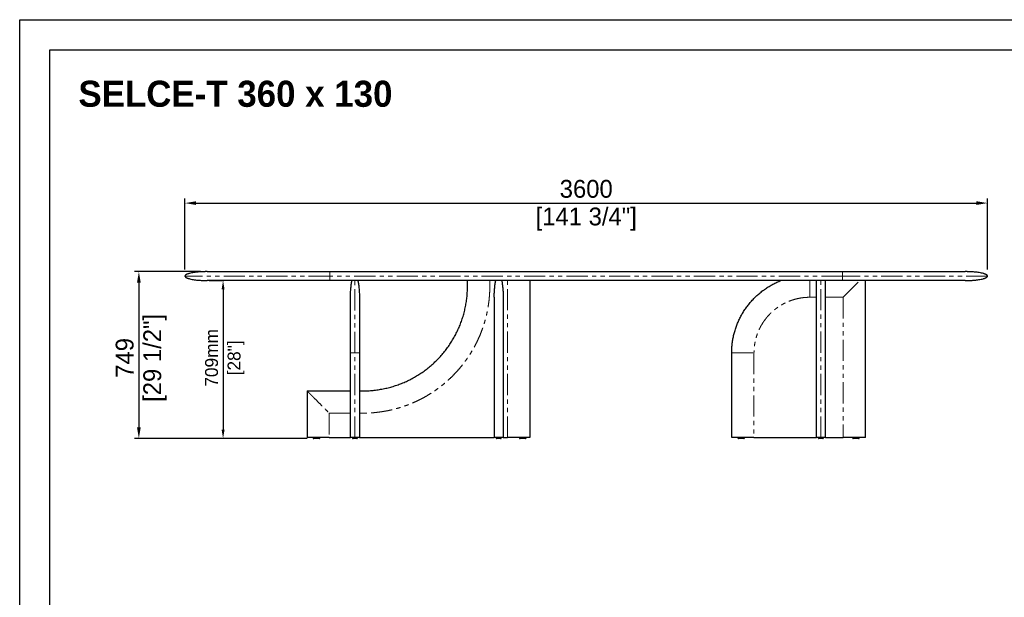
# Model space of a CAD drawing. Header units: millimetres. Extents: x -2064 to 15610, y -1415 to 32635.
# Tile 34 of 67: x -700 to 3716, y 23089 to 25682. Entities that reach past the tile are written whole.
import ezdxf

# ---------------------------------------------------------------- set-up
doc = ezdxf.new("R2010")
doc.units = ezdxf.units.MM
doc.header["$LTSCALE"] = 15
doc.header["$PDSIZE"] = -1
doc.linetypes.add('SLD-Phantom', pattern=[12.7, 6.35, -1.27, 1.27, -1.27, 1.27, -1.27])
doc.linetypes.add('SLD-Solid', pattern=[0])
doc.layers.get('Defpoints').update_dxf_attribs({"color": 124})
doc.layers.add('ANNOTAZIONI', color=252, linetype='Continuous')
doc.layers.add('QUOTE', color=8, linetype='Continuous')
doc.styles.add('SLDTEXTSTYLE1', font='ARIALNBI.TTF', dxfattribs={"width": 0.377255})
doc.styles.get("Standard").update_dxf_attribs({"font": 'GOTHIC.TTF'})
doc.dimstyles.new('PRODOTTI', dxfattribs={"dimtxt": 80, "dimasz": 50, "dimexe": 20, "dimexo": 30, "dimgap": 20, "dimtad": 1, "dimdec": 1, "dimzin": 12, "dimtxsty": 'Standard', "dimcen": 4, "dimclrd": 252, "dimclre": 252, "dimclrt": 252, "dimadec": 0, "dimazin": 3, "dimtfac": 1, "dimtdec": 1, "dimtmove": 0, "dimatfit": 3, "dimfxl": 1, "dimtfillclr": 134, "dimarcsym": 0})
doc.dimstyles.new('Prodotti USA', dxfattribs={"dimtxt": 58, "dimasz": 40, "dimexe": 2, "dimexo": 8, "dimgap": 20, "dimtad": 1, "dimzin": 12, "dimtxsty": 'Standard', "dimcen": 2.5, "dimclrd": 252, "dimclre": 252, "dimclrt": 252, "dimadec": 0, "dimazin": 3, "dimtfac": 1, "dimtmove": 0, "dimatfit": 3, "dimfxl": 1, "dimarcsym": 0})

# ---------------------------------------------------------------- blocks, each defined once
blk = doc.blocks.new('*D39')
at = {"layer": 'Defpoints', "color": 0, "transparency": 16777216}
for p in [(140.9, 24510.8), (212, 23801.8), (446.3, 23801.8)]:
    blk.add_point(p, dxfattribs=at)
at = {"layer": 'QUOTE', "color": 252, "lineweight": -2, "transparency": 16777216}
for p, q in [((148.9, 24510.8), (214, 24510.8)), ((212, 24470.8), (212, 23841.8)), ((438.3, 23801.8), (210, 23801.8))]:
    blk.add_line(p, q, dxfattribs=at)
at = {"layer": 'QUOTE', "color": 252, "transparency": 16777216}
for points in [[(205.3, 24470.8), (218.7, 24470.8), (212, 24510.8)], [(205.3, 23841.8), (218.7, 23841.8), (212, 23801.8)]]:
    blk.add_solid(points, dxfattribs=at)
at = {"layer": 'QUOTE', "color": 252, "lineweight": 5, "transparency": 16777216, "char_height": 58, "attachment_point": 2, "rotation": 90}
for s, insert in [('709mm', (131.1, 24163.8)), ('[28"]', (232, 24163.8))]:
    blk.add_mtext(s, dxfattribs=dict(at, insert=insert))
blk = doc.blocks.new('*D38')
at = {"layer": 'Defpoints', "color": 0, "transparency": 16777216}
for p in [(3640.9, 24858.4), (40.9, 24530.8), (3640.9, 24530.8)]:
    blk.add_point(p, dxfattribs=at)
at = {"layer": 'QUOTE', "color": 252, "lineweight": -2, "transparency": 16777216}
for p, q in [((40.9, 24560.8), (40.9, 24878.4)), ((3640.9, 24560.8), (3640.9, 24878.4)), ((90.9, 24858.4), (3590.9, 24858.4))]:
    blk.add_line(p, q, dxfattribs=at)
at = {"layer": 'QUOTE', "color": 252, "transparency": 16777216}
for points in [[(90.9, 24866.8), (90.9, 24850.1), (40.9, 24858.4)], [(3590.9, 24866.8), (3590.9, 24850.1), (3640.9, 24858.4)]]:
    blk.add_solid(points, dxfattribs=at)
at = {"layer": 'QUOTE', "color": 252, "transparency": 16777216, "char_height": 80, "attachment_point": 2}
for s, insert in [('3600', (1840.9, 24962.5)), ('[141 3/4"]', (1840.9, 24838.4))]:
    blk.add_mtext(s, dxfattribs=dict(at, insert=insert))
blk = doc.blocks.new('*D36')
at = {"layer": 'Defpoints', "color": 0, "transparency": 16777216}
for p in [(140.9, 24550.8), (-165.8, 23801.8), (618.9, 23801.8)]:
    blk.add_point(p, dxfattribs=at)
at = {"layer": 'QUOTE', "color": 252, "lineweight": -2, "transparency": 16777216}
for p, q in [((110.9, 24550.8), (-185.8, 24550.8)), ((-165.8, 24500.8), (-165.8, 23851.8)), ((588.9, 23801.8), (-185.8, 23801.8))]:
    blk.add_line(p, q, dxfattribs=at)
at = {"layer": 'QUOTE', "color": 252, "transparency": 16777216}
for points in [[(-174.2, 24500.8), (-157.5, 24500.8), (-165.8, 24550.8)], [(-174.2, 23851.8), (-157.5, 23851.8), (-165.8, 23801.8)]]:
    blk.add_solid(points, dxfattribs=at)
at = {"layer": 'QUOTE', "color": 252, "transparency": 16777216, "char_height": 80, "attachment_point": 2, "rotation": 90}
for s, insert in [('[29 1/2"]', (-145.8, 24163.8)), ('749', (-269.8, 24163.8))]:
    blk.add_mtext(s, dxfattribs=dict(at, insert=insert))

msp = doc.modelspace()

# ---------------------------------------------------------------- linework, layer by layer
at = {"color": 7, "linetype": 'SLD-Solid', "lineweight": 25}
for p, q in [((140.898, 24550.831), (3540.898, 24550.831)), ((3540.898, 24510.831), (140.898, 24510.831)), ((1308.398, 24485.831), (1308.398, 24510.831)), ((1588.398, 24510.831), (1588.398, 23805.831)), ((2873.398, 23805.831), (2873.398, 24510.831)), ((2913.398, 24510.831), (2913.398, 23805.831)), ((3093.398, 23805.831), (3093.398, 24510.831)), ((783.398, 23805.831), (783.398, 24435.831)), ((823.398, 24435.831), (823.398, 23805.831)), ((1428.398, 24435.831), (1428.398, 23805.831)), ((1468.398, 24435.831), (1468.398, 23805.831)), ((2493.398, 23805.831), (2493.398, 24185.831)), ((588.398, 24015.831), (588.398, 23805.831)), ((588.398, 24015.831), (783.398, 24015.831)), ((823.398, 24015.831), (838.398, 24015.831)), ((688.398, 23805.831), (588.398, 23805.831)), ((615.898, 23805.831), (615.898, 23804.831)), ((645.898, 23804.831), (645.898, 23805.831)), ((688.398, 23805.831), (783.398, 23805.831)), ((791.898, 23805.831), (791.898, 23804.831)), ((814.898, 23804.831), (814.898, 23805.831)), ((823.398, 23805.831), (1428.398, 23805.831)), ((1468.398, 23805.831), (1428.398, 23805.831)), ((1436.898, 23805.831), (1436.898, 23804.831)), ((1459.898, 23804.831), (1459.898, 23805.831)), ((1468.398, 23805.831), (1488.398, 23805.831)), ((1540.898, 23805.831), (1540.898, 23804.831)), ((1570.898, 23804.831), (1570.898, 23805.831)), ((2520.898, 23805.831), (2520.898, 23804.831)), ((2550.898, 23804.831), (2550.898, 23805.831)), ((2593.398, 23805.831), (2873.223, 23805.831)), ((2881.898, 23805.831), (2881.898, 23804.831)), ((2904.898, 23804.831), (2904.898, 23805.831)), ((2913.573, 23805.831), (2993.398, 23805.831)), ((3093.398, 23805.831), (2993.398, 23805.831)), ((3035.898, 23805.831), (3035.898, 23804.831)), ((3065.898, 23804.831), (3065.898, 23805.831))]:
    msp.add_line(p, q, dxfattribs=at)
at = {"color": 8, "linetype": 'SLD-Phantom', "lineweight": 18}
for p, q in [((2990.898, 24530.831), (690.898, 24530.831)), ((1408.398, 24510.831), (1408.398, 24485.831)), ((1488.398, 23805.831), (1488.398, 24510.831)), ((2893.398, 23805.831), (2893.398, 24510.831)), ((2873.398, 24435.831), (2843.398, 24435.831)), ((2993.398, 24435.831), (2913.398, 24435.831)), ((2993.398, 24435.831), (2993.398, 23805.831)), ((803.398, 23805.831), (803.398, 24185.831)), ((2493.398, 24185.831), (2593.398, 24185.831)), ((2593.398, 24185.831), (2593.398, 23805.831)), ((783.398, 23915.831), (688.398, 23915.831)), ((688.398, 23915.831), (688.398, 23805.831)), ((838.398, 23915.831), (823.398, 23915.831))]:
    msp.add_line(p, q, dxfattribs=at)
msp.add_lwpolyline([(-565.841, 25546.967), (6638.4, 25546.967), (6638.4, 20544.089), (-565.841, 20544.089)], close=True)
at = {"color": 7, "linetype": 'SLD-Solid', "lineweight": 25}
for centre, start, end in [((618.898, 23804.831), 179.981129, 270), ((642.898, 23804.831), 269.999594, 0.028368), ((794.898, 23804.831), 179.997765, 270.00001), ((811.898, 23804.831), 270, 359.968199), ((1439.898, 23804.831), 179.997765, 270.00001), ((1456.898, 23804.831), 270, 359.968199), ((1543.898, 23804.831), 180.028248, 270.000406), ((1567.898, 23804.831), 270, 359.981129), ((2523.898, 23804.831), 180.028248, 270.000406), ((2547.898, 23804.831), 270, 359.981129), ((2884.898, 23804.831), 179.997765, 270.00001), ((2901.898, 23804.831), 270, 359.968199), ((3038.898, 23804.831), 179.981129, 270), ((3062.898, 23804.831), 269.999594, 0.028368)]:
    msp.add_arc(centre, 3, start, end, dxfattribs=at)
for points, knots in [([(140.898, 24550.831), (139.629, 24550.828), (137.417, 24550.824), (134.567, 24550.793), (132.39, 24550.76), (130.543, 24550.725), (128.703, 24550.683), (126.811, 24550.633), (123.67, 24550.537), (119.192, 24550.366), (112.886, 24550.047), (105.782, 24549.581), (97.838, 24548.912), (89.079, 24547.98), (79.729, 24546.717), (70.178, 24545.053), (62.571, 24543.332), (56.98, 24541.74), (53.237, 24540.493), (49.895, 24539.168), (46.809, 24537.674), (44.456, 24536.204), (42.774, 24534.748), (41.771, 24533.557), (41.047, 24532.247), (40.947, 24531.297), (40.898, 24530.831)], [0, 0, 0, 0, 0.0362438, 0.06318648, 0.08141712, 0.09843047, 0.1159523, 0.13397999, 0.15250321, 0.20569706, 0.26199736, 0.33285303, 0.40902993, 0.48970276, 0.58443601, 0.6784649, 0.76656268, 0.80704776, 0.8444806, 0.87920286, 0.90965832, 0.94234102, 0.95812674, 0.97295568, 0.98675155, 1, 1, 1, 1]), ([(40.898, 24530.831), (40.972, 24530.261), (41.121, 24529.126), (42.075, 24527.689), (43.193, 24526.523), (44.725, 24525.3), (46.722, 24524.055), (49.324, 24522.757), (52.252, 24521.542), (55.536, 24520.385), (60.783, 24518.792), (68.188, 24517.013), (77.749, 24515.255), (88.002, 24513.798), (98.434, 24512.674), (108.587, 24511.867), (116.877, 24511.397), (123.443, 24511.128), (127.604, 24511.004), (130.822, 24510.931), (133.492, 24510.883), (136.924, 24510.841), (139.485, 24510.835), (140.898, 24510.831)], [0, 0, 0, 0, 0.01620884, 0.03229152, 0.0480633, 0.06238512, 0.08812671, 0.115132, 0.14538031, 0.17862845, 0.214557, 0.30196863, 0.39598096, 0.4921723, 0.59770246, 0.69565143, 0.78306749, 0.83489477, 0.88334941, 0.90197589, 0.92685253, 0.95963587, 1, 1, 1, 1]), ([(3640.898, 24530.831), (3640.823, 24531.401), (3640.675, 24532.536), (3639.72, 24533.973), (3638.602, 24535.139), (3637.071, 24536.362), (3635.074, 24537.607), (3632.471, 24538.905), (3629.543, 24540.12), (3626.259, 24541.277), (3621.012, 24542.871), (3613.607, 24544.649), (3604.046, 24546.408), (3593.794, 24547.864), (3583.361, 24548.989), (3573.209, 24549.795), (3564.918, 24550.265), (3558.352, 24550.534), (3554.191, 24550.658), (3550.973, 24550.731), (3548.303, 24550.779), (3544.871, 24550.822), (3542.311, 24550.828), (3540.898, 24550.831)], [0, 0, 0, 0, 0.01620884, 0.03229152, 0.0480633, 0.06238512, 0.08812671, 0.115132, 0.14538031, 0.17862845, 0.214557, 0.30196863, 0.39598096, 0.4921723, 0.59770246, 0.69565143, 0.78306749, 0.83489477, 0.88334941, 0.90197589, 0.92685253, 0.95963587, 1, 1, 1, 1]), ([(3540.898, 24510.831), (3542.167, 24510.834), (3544.379, 24510.839), (3547.229, 24510.869), (3549.406, 24510.902), (3551.253, 24510.938), (3553.092, 24510.979), (3554.985, 24511.029), (3558.125, 24511.125), (3562.604, 24511.296), (3568.91, 24511.615), (3576.013, 24512.081), (3583.957, 24512.75), (3592.716, 24513.682), (3602.066, 24514.945), (3611.617, 24516.609), (3619.224, 24518.331), (3624.815, 24519.922), (3628.558, 24521.169), (3631.9, 24522.494), (3634.986, 24523.988), (3637.34, 24525.458), (3639.021, 24526.915), (3640.024, 24528.106), (3640.749, 24529.416), (3640.849, 24530.366), (3640.898, 24530.831)], [0, 0, 0, 0, 0.0362438, 0.06318648, 0.08141712, 0.09843047, 0.1159523, 0.13397999, 0.15250321, 0.20569706, 0.26199736, 0.33285303, 0.40902993, 0.48970276, 0.58443601, 0.6784649, 0.76656268, 0.80704776, 0.8444806, 0.87920286, 0.90965832, 0.94234102, 0.95812674, 0.97295568, 0.98675155, 1, 1, 1, 1]), ([(783.398, 24435.831), (783.418, 24439.261), (783.459, 24446.215), (783.802, 24456.721), (784.37, 24467.312), (785.196, 24477.782), (786.27, 24487.911), (787.596, 24497.47), (788.91, 24505.052), (789.858, 24509.403), (790.169, 24510.831)], [0, 0, 0, 0, 0.13640609, 0.27650055, 0.41797058, 0.5581435, 0.69411975, 0.82295408, 0.94186817, 1, 1, 1, 1]), ([(816.626, 24510.831), (816.938, 24509.403), (817.885, 24505.052), (819.2, 24497.47), (820.525, 24487.911), (821.6, 24477.782), (822.425, 24467.312), (822.994, 24456.721), (823.336, 24446.215), (823.377, 24439.261), (823.398, 24435.831)], [0, 0, 0, 0, 0.05813183, 0.17704592, 0.30588025, 0.4418565, 0.58202942, 0.72349945, 0.86359391, 1, 1, 1, 1]), ([(838.398, 24015.831), (846.088, 24015.94), (861.469, 24016.159), (884.484, 24017.922), (907.389, 24020.729), (930.127, 24024.677), (952.644, 24029.734), (974.886, 24035.891), (996.799, 24043.129), (1018.331, 24051.433), (1039.429, 24060.787), (1060.042, 24071.164), (1080.122, 24082.538), (1099.621, 24094.883), (1118.488, 24108.173), (1136.681, 24122.372), (1154.156, 24137.445), (1170.872, 24153.357), (1186.784, 24170.072), (1201.857, 24187.548), (1216.056, 24205.741), (1229.346, 24224.608), (1241.691, 24244.106), (1253.065, 24264.187), (1263.442, 24284.8), (1272.796, 24305.897), (1281.1, 24327.43), (1288.338, 24349.343), (1294.495, 24371.585), (1299.551, 24394.102), (1303.5, 24416.84), (1306.307, 24439.745), (1308.07, 24462.76), (1308.288, 24478.141), (1308.398, 24485.831)], [0, 0, 0, 0, 0.03125018, 0.06250018, 0.09375009, 0.125, 0.15624998, 0.1875, 0.21875003, 0.25, 0.28124998, 0.3125, 0.34375002, 0.375, 0.40624998, 0.4375, 0.46875002, 0.5, 0.53124998, 0.5625, 0.59375002, 0.625, 0.65624998, 0.6875, 0.71875002, 0.75, 0.78124997, 0.8125, 0.84375002, 0.875, 0.90624991, 0.93749982, 0.96874982, 1, 1, 1, 1]), ([(1428.398, 24435.831), (1428.398, 24435.864), (1428.398, 24441.63), (1428.598, 24453.123), (1429.489, 24470.061), (1431.06, 24486.729), (1432.939, 24500.251), (1434.626, 24508.256), (1435.169, 24510.831)], [0, 0, 0, 0, 0.00132945, 0.22993381, 0.45838188, 0.67724938, 0.89614959, 1, 1, 1, 1]), ([(1461.626, 24510.831), (1462.169, 24508.256), (1463.857, 24500.251), (1465.736, 24486.729), (1467.306, 24470.061), (1468.197, 24453.123), (1468.397, 24441.63), (1468.398, 24435.864), (1468.398, 24435.831)], [0, 0, 0, 0, 0.10385041, 0.32275062, 0.54161812, 0.77006619, 0.99867055, 1, 1, 1, 1]), ([(2493.398, 24185.831), (2493.505, 24192.377), (2493.72, 24205.467), (2495.444, 24225.04), (2498.18, 24244.488), (2502.016, 24263.752), (2506.914, 24282.772), (2512.87, 24301.489), (2519.868, 24319.842), (2527.897, 24337.768), (2536.921, 24355.214), (2546.907, 24372.128), (2557.82, 24388.46), (2569.625, 24404.158), (2582.29, 24419.172), (2595.779, 24433.45), (2610.057, 24446.939), (2625.07, 24459.604), (2640.769, 24471.409), (2657.101, 24482.321), (2674.015, 24492.309), (2691.463, 24501.327), (2704.734, 24507.291), (2712.148, 24510.287), (2713.495, 24510.831)], [0, 0, 0, 0, 0.04712703, 0.09424974, 0.14137077, 0.18849069, 0.23560938, 0.28272735, 0.32984717, 0.37696796, 0.42408825, 0.47120962, 0.51833159, 0.56545296, 0.61257325, 0.65969404, 0.70681483, 0.75393511, 0.80105649, 0.84817846, 0.89529983, 0.94242012, 0.98954091, 1, 1, 1, 1]), ([(642.898, 23801.831), (642.851, 23801.831), (642.733, 23801.831), (641.62, 23801.831), (639.904, 23801.831), (638.018, 23801.831), (635.958, 23801.831), (633.549, 23801.831), (630.268, 23801.831), (627.148, 23801.831), (624.398, 23801.831), (622.217, 23801.831), (620.386, 23801.831), (619.126, 23801.831), (618.974, 23801.831), (618.898, 23801.831)], [0, 0, 0, 0, 0.050553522, 0.1285051, 0.210431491, 0.272437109, 0.334517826, 0.418173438, 0.501882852, 0.639197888, 0.706277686, 0.773273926, 0.870327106, 0.935015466, 1, 1, 1, 1]), ([(803.398, 23805.831), (803.026, 23805.831), (802.26, 23805.831), (800.688, 23805.831), (799.402, 23805.831), (798.328, 23805.831), (797.633, 23805.831), (796.943, 23805.831), (796.26, 23805.831), (795.582, 23805.831), (794.455, 23805.831), (792.988, 23805.831), (791.44, 23805.831), (790.131, 23805.831), (789.026, 23805.831), (788.042, 23805.831), (787.14, 23805.831), (785.883, 23805.831), (784.576, 23805.831), (783.574, 23805.831), (783.457, 23805.831), (783.398, 23805.831)], [0, 0, 0, 0, 0.01059816, 0.02179452, 0.04819679, 0.05868106, 0.07011749, 0.08255763, 0.09604148, 0.11060046, 0.12625954, 0.17486451, 0.23113559, 0.2828736, 0.33240925, 0.38519767, 0.44127557, 0.50067356, 0.65869074, 0.82504148, 1, 1, 1, 1]), ([(803.398, 23801.831), (802.852, 23801.831), (801.465, 23801.831), (799.407, 23801.831), (797.716, 23801.831), (796.527, 23801.831), (795.643, 23801.831), (795.02, 23801.831), (794.941, 23801.831), (794.902, 23801.831)], [0, 0, 0, 0, 0.10106474, 0.25690266, 0.42068689, 0.54464624, 0.66875572, 0.83599694, 1, 1, 1, 1]), ([(823.398, 23805.831), (823.355, 23805.831), (823.272, 23805.831), (822.725, 23805.831), (822.216, 23805.831), (821.925, 23805.831), (821.602, 23805.831), (821.247, 23805.831), (820.86, 23805.831), (820.416, 23805.831), (819.908, 23805.831), (819.329, 23805.831), (818.713, 23805.831), (818.061, 23805.831), (817.371, 23805.831), (816.645, 23805.831), (815.805, 23805.831), (814.842, 23805.831), (813.974, 23805.831), (813.37, 23805.831), (813.067, 23805.831), (812.759, 23805.831), (812.449, 23805.831), (812.136, 23805.831), (811.334, 23805.831), (810.035, 23805.831), (807.997, 23805.831), (806.09, 23805.831), (804.528, 23805.831), (803.767, 23805.831), (803.398, 23805.831)], [0, 0, 0, 0, 0.147706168, 0.289296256, 0.325389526, 0.361077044, 0.396361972, 0.431247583, 0.465737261, 0.499834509, 0.53998456, 0.578639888, 0.615808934, 0.651501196, 0.685727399, 0.718499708, 0.749831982, 0.789114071, 0.825055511, 0.833924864, 0.84257066, 0.850994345, 0.85919748, 0.86718176, 0.874949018, 0.918172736, 0.952154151, 0.978343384, 0.989465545, 1, 1, 1, 1]), ([(811.897, 23801.831), (811.854, 23801.831), (811.77, 23801.831), (811.189, 23801.831), (810.124, 23801.831), (808.435, 23801.831), (806.198, 23801.831), (804.494, 23801.831), (803.615, 23801.831), (803.398, 23801.831)], [0, 0, 0, 0, 0.15286299, 0.30283509, 0.45265325, 0.6732633, 0.83494502, 0.95926833, 1, 1, 1, 1]), ([(1448.398, 23801.831), (1447.852, 23801.831), (1446.465, 23801.831), (1444.407, 23801.831), (1442.716, 23801.831), (1441.527, 23801.831), (1440.643, 23801.831), (1440.02, 23801.831), (1439.941, 23801.831), (1439.902, 23801.831)], [0, 0, 0, 0, 0.10106474, 0.25690266, 0.42068689, 0.54464624, 0.66875572, 0.83599694, 1, 1, 1, 1]), ([(1456.897, 23801.831), (1456.854, 23801.831), (1456.77, 23801.831), (1456.189, 23801.831), (1455.124, 23801.831), (1453.435, 23801.831), (1451.198, 23801.831), (1449.494, 23801.831), (1448.615, 23801.831), (1448.398, 23801.831)], [0, 0, 0, 0, 0.15286299, 0.30283509, 0.45265325, 0.6732633, 0.83494502, 0.95926833, 1, 1, 1, 1]), ([(1588.398, 23805.831), (1588.368, 23805.831), (1588.308, 23805.831), (1587.628, 23805.831), (1586.489, 23805.831), (1585.183, 23805.831), (1584.2, 23805.831), (1583.087, 23805.831), (1581.845, 23805.831), (1580.473, 23805.831), (1577.953, 23805.831), (1573.99, 23805.831), (1568.727, 23805.831), (1563.367, 23805.831), (1558.087, 23805.831), (1552.628, 23805.831), (1546.806, 23805.831), (1537.312, 23805.831), (1523.935, 23805.831), (1506.475, 23805.831), (1494.524, 23805.831), (1488.398, 23805.831)], [0, 0, 0, 0, 0.01059816, 0.02179452, 0.04819679, 0.05868106, 0.07011749, 0.08255763, 0.09604148, 0.11060046, 0.12625954, 0.17486451, 0.23113559, 0.2828736, 0.33240925, 0.38519767, 0.44127557, 0.50067356, 0.65869074, 0.82504148, 1, 1, 1, 1]), ([(1567.898, 23801.831), (1567.893, 23801.831), (1567.87, 23801.831), (1567.403, 23801.831), (1565.902, 23801.831), (1563.605, 23801.831), (1560.904, 23801.831), (1558.292, 23801.831), (1555.733, 23801.831), (1553.305, 23801.831), (1550.948, 23801.831), (1548.381, 23801.831), (1546.034, 23801.831), (1544.447, 23801.831), (1543.936, 23801.831), (1543.905, 23801.831), (1543.898, 23801.831)], [0, 0, 0, 0, 0.01562482, 0.07948928, 0.15719717, 0.25754584, 0.34341013, 0.42941531, 0.50507333, 0.5807293, 0.65495449, 0.72910349, 0.83828929, 0.91830989, 0.97984081, 1, 1, 1, 1]), ([(2593.398, 23805.831), (2588.226, 23805.831), (2578.097, 23805.831), (2566.714, 23805.831), (2559.262, 23805.831), (2555.524, 23805.831), (2551.832, 23805.831), (2548.185, 23805.831), (2544.583, 23805.831), (2540.802, 23805.831), (2536.882, 23805.831), (2532.863, 23805.831), (2529.007, 23805.831), (2525.315, 23805.831), (2521.786, 23805.831), (2518.42, 23805.831), (2514.899, 23805.831), (2511.294, 23805.831), (2508.48, 23805.831), (2506.708, 23805.831), (2505.852, 23805.831), (2505.023, 23805.831), (2504.219, 23805.831), (2503.441, 23805.831), (2501.538, 23805.831), (2498.853, 23805.831), (2495.839, 23805.831), (2494.157, 23805.831), (2493.487, 23805.831), (2493.427, 23805.831), (2493.398, 23805.831)], [0, 0, 0, 0, 0.14770617, 0.28929626, 0.32538953, 0.36107704, 0.39636197, 0.43124758, 0.46573726, 0.49983451, 0.53998456, 0.57863989, 0.61580893, 0.6515012, 0.6857274, 0.71849971, 0.74983198, 0.78911407, 0.82505551, 0.83392486, 0.84257066, 0.85099434, 0.85919748, 0.86718176, 0.87494902, 0.91817274, 0.95215415, 0.97834338, 0.98946555, 1, 1, 1, 1]), ([(2547.898, 23801.831), (2547.893, 23801.831), (2547.87, 23801.831), (2547.403, 23801.831), (2545.902, 23801.831), (2543.605, 23801.831), (2540.904, 23801.831), (2538.292, 23801.831), (2535.733, 23801.831), (2533.305, 23801.831), (2530.948, 23801.831), (2528.381, 23801.831), (2526.034, 23801.831), (2524.447, 23801.831), (2523.936, 23801.831), (2523.905, 23801.831), (2523.898, 23801.831)], [0, 0, 0, 0, 0.01562482, 0.07948928, 0.15719717, 0.25754584, 0.34341013, 0.42941531, 0.50507333, 0.5807293, 0.65495449, 0.72910349, 0.83828929, 0.91830989, 0.97984081, 1, 1, 1, 1]), ([(2893.398, 23805.831), (2893.026, 23805.831), (2892.26, 23805.831), (2890.688, 23805.831), (2889.402, 23805.831), (2888.328, 23805.831), (2887.633, 23805.831), (2886.943, 23805.831), (2886.26, 23805.831), (2885.582, 23805.831), (2884.455, 23805.831), (2882.988, 23805.831), (2881.44, 23805.831), (2880.131, 23805.831), (2879.026, 23805.831), (2878.042, 23805.831), (2877.14, 23805.831), (2875.883, 23805.831), (2874.576, 23805.831), (2873.574, 23805.831), (2873.457, 23805.831), (2873.398, 23805.831)], [0, 0, 0, 0, 0.01059816, 0.02179452, 0.04819679, 0.05868106, 0.07011749, 0.08255763, 0.09604148, 0.11060046, 0.12625954, 0.17486451, 0.23113559, 0.2828736, 0.33240925, 0.38519767, 0.44127557, 0.50067356, 0.65869074, 0.82504148, 1, 1, 1, 1]), ([(2893.398, 23801.831), (2892.852, 23801.831), (2891.465, 23801.831), (2889.407, 23801.831), (2887.716, 23801.831), (2886.527, 23801.831), (2885.643, 23801.831), (2885.02, 23801.831), (2884.941, 23801.831), (2884.902, 23801.831)], [0, 0, 0, 0, 0.10106474, 0.25690266, 0.42068689, 0.54464624, 0.66875572, 0.83599694, 1, 1, 1, 1]), ([(2913.398, 23805.831), (2913.355, 23805.831), (2913.272, 23805.831), (2912.725, 23805.831), (2912.216, 23805.831), (2911.925, 23805.831), (2911.602, 23805.831), (2911.247, 23805.831), (2910.86, 23805.831), (2910.416, 23805.831), (2909.908, 23805.831), (2909.329, 23805.831), (2908.713, 23805.831), (2908.061, 23805.831), (2907.371, 23805.831), (2906.645, 23805.831), (2905.805, 23805.831), (2904.842, 23805.831), (2903.974, 23805.831), (2903.37, 23805.831), (2903.067, 23805.831), (2902.759, 23805.831), (2902.449, 23805.831), (2902.136, 23805.831), (2901.334, 23805.831), (2900.035, 23805.831), (2897.997, 23805.831), (2896.09, 23805.831), (2894.528, 23805.831), (2893.767, 23805.831), (2893.398, 23805.831)], [0, 0, 0, 0, 0.14770617, 0.28929626, 0.32538953, 0.36107704, 0.39636197, 0.43124758, 0.46573726, 0.49983451, 0.53998456, 0.57863989, 0.61580893, 0.6515012, 0.6857274, 0.71849971, 0.74983198, 0.78911407, 0.82505551, 0.83392486, 0.84257066, 0.85099434, 0.85919748, 0.86718176, 0.87494902, 0.91817274, 0.95215415, 0.97834338, 0.98946555, 1, 1, 1, 1]), ([(2901.897, 23801.831), (2901.854, 23801.831), (2901.77, 23801.831), (2901.189, 23801.831), (2900.124, 23801.831), (2898.435, 23801.831), (2896.198, 23801.831), (2894.494, 23801.831), (2893.615, 23801.831), (2893.398, 23801.831)], [0, 0, 0, 0, 0.15286299, 0.30283509, 0.45265325, 0.6732633, 0.83494502, 0.95926833, 1, 1, 1, 1]), ([(3062.898, 23801.831), (3062.851, 23801.831), (3062.733, 23801.831), (3061.62, 23801.831), (3059.904, 23801.831), (3058.018, 23801.831), (3055.958, 23801.831), (3053.549, 23801.831), (3050.268, 23801.831), (3047.148, 23801.831), (3044.398, 23801.831), (3042.217, 23801.831), (3040.386, 23801.831), (3039.126, 23801.831), (3038.974, 23801.831), (3038.898, 23801.831)], [0, 0, 0, 0, 0.050553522, 0.1285051, 0.210431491, 0.272437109, 0.334517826, 0.418173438, 0.501882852, 0.639197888, 0.706277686, 0.773273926, 0.870327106, 0.935015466, 1, 1, 1, 1])]:
    msp.add_open_spline(points, degree=3, knots=knots, dxfattribs=at)
at = {"color": 8, "linetype": 'SLD-Phantom', "lineweight": 18}
for points, knots in [([(690.898, 24530.831), (648.355, 24530.831), (605.814, 24530.831), (522.364, 24530.831), (481.457, 24530.831), (402.849, 24530.831), (365.15, 24530.831), (294.404, 24530.831), (261.36, 24530.831), (201.196, 24530.831), (174.078, 24530.831), (126.807, 24530.831), (106.656, 24530.831), (74.096, 24530.831), (61.687, 24530.831), (45.088, 24530.831), (40.898, 24530.831), (40.898, 24530.831)], [0, 0, 0, 0, 0.125, 0.125, 0.25, 0.25, 0.375, 0.375, 0.5, 0.5, 0.625, 0.625, 0.75, 0.75, 0.875, 0.875, 1, 1, 1, 1]), ([(690.898, 24550.831), (690.898, 24550.831), (690.898, 24550.726), (690.898, 24550.268), (690.898, 24549.914), (690.898, 24548.94), (690.898, 24548.319), (690.898, 24546.824), (690.898, 24545.95), (690.898, 24544.485), (690.898, 24543.972), (690.898, 24542.903), (690.898, 24542.347), (690.898, 24541.204), (690.898, 24540.616), (690.898, 24539.418), (690.898, 24538.809), (690.898, 24537.578), (690.898, 24536.956), (690.898, 24535.712), (690.898, 24535.089), (690.898, 24533.232), (690.898, 24532.01), (690.898, 24530.831)], [0, 0, 0, 0, 0.125, 0.125, 0.25, 0.25, 0.375, 0.375, 0.5, 0.5, 0.5625, 0.5625, 0.625, 0.625, 0.6875, 0.6875, 0.75, 0.75, 0.8125, 0.8125, 0.875, 0.875, 1, 1, 1, 1]), ([(690.898, 24530.831), (690.898, 24529.653), (690.898, 24528.43), (690.898, 24526.573), (690.898, 24525.95), (690.898, 24524.706), (690.898, 24524.085), (690.898, 24522.854), (690.898, 24522.244), (690.898, 24521.046), (690.898, 24520.459), (690.898, 24519.315), (690.898, 24518.76), (690.898, 24517.691), (690.898, 24517.177), (690.898, 24515.713), (690.898, 24514.839), (690.898, 24513.344), (690.898, 24512.723), (690.898, 24511.748), (690.898, 24511.394), (690.898, 24510.936), (690.898, 24510.831), (690.898, 24510.831)], [0, 0, 0, 0, 0.125, 0.125, 0.1875, 0.1875, 0.25, 0.25, 0.3125, 0.3125, 0.375, 0.375, 0.4375, 0.4375, 0.5, 0.5, 0.625, 0.625, 0.75, 0.75, 0.875, 0.875, 1, 1, 1, 1]), ([(2990.898, 24550.831), (2990.898, 24550.831), (2990.898, 24550.726), (2990.898, 24550.268), (2990.898, 24549.914), (2990.898, 24548.94), (2990.898, 24548.319), (2990.898, 24546.824), (2990.898, 24545.95), (2990.898, 24544.485), (2990.898, 24543.972), (2990.898, 24542.903), (2990.898, 24542.347), (2990.898, 24541.204), (2990.898, 24540.616), (2990.898, 24539.418), (2990.898, 24538.809), (2990.898, 24537.578), (2990.898, 24536.956), (2990.898, 24535.712), (2990.898, 24535.089), (2990.898, 24533.232), (2990.898, 24532.01), (2990.898, 24530.831)], [0, 0, 0, 0, 0.125, 0.125, 0.25, 0.25, 0.375, 0.375, 0.5, 0.5, 0.5625, 0.5625, 0.625, 0.625, 0.6875, 0.6875, 0.75, 0.75, 0.8125, 0.8125, 0.875, 0.875, 1, 1, 1, 1]), ([(3640.898, 24530.831), (3640.898, 24530.831), (3636.708, 24530.831), (3620.108, 24530.831), (3607.7, 24530.831), (3575.139, 24530.831), (3554.988, 24530.831), (3507.718, 24530.831), (3480.599, 24530.831), (3420.435, 24530.831), (3387.391, 24530.831), (3316.646, 24530.831), (3278.946, 24530.831), (3200.338, 24530.831), (3159.431, 24530.831), (3075.981, 24530.831), (3033.441, 24530.831), (2990.898, 24530.831)], [0, 0, 0, 0, 0.125, 0.125, 0.25, 0.25, 0.375, 0.375, 0.5, 0.5, 0.625, 0.625, 0.75, 0.75, 0.875, 0.875, 1, 1, 1, 1]), ([(2990.898, 24530.831), (2990.898, 24529.653), (2990.898, 24528.43), (2990.898, 24526.573), (2990.898, 24525.95), (2990.898, 24524.706), (2990.898, 24524.085), (2990.898, 24522.854), (2990.898, 24522.244), (2990.898, 24521.046), (2990.898, 24520.459), (2990.898, 24519.315), (2990.898, 24518.76), (2990.898, 24517.691), (2990.898, 24517.177), (2990.898, 24515.713), (2990.898, 24514.839), (2990.898, 24513.344), (2990.898, 24512.723), (2990.898, 24511.748), (2990.898, 24511.394), (2990.898, 24510.936), (2990.898, 24510.831), (2990.898, 24510.831)], [0, 0, 0, 0, 0.125, 0.125, 0.1875, 0.1875, 0.25, 0.25, 0.3125, 0.3125, 0.375, 0.375, 0.4375, 0.4375, 0.5, 0.5, 0.625, 0.625, 0.75, 0.75, 0.875, 0.875, 1, 1, 1, 1]), ([(803.398, 24185.831), (803.398, 24192.377), (803.398, 24205.467), (803.398, 24225.04), (803.398, 24244.488), (803.398, 24263.752), (803.398, 24282.772), (803.398, 24301.489), (803.398, 24319.842), (803.398, 24337.768), (803.398, 24355.214), (803.398, 24372.128), (803.398, 24388.46), (803.398, 24404.158), (803.398, 24419.172), (803.398, 24433.45), (803.398, 24446.939), (803.398, 24459.604), (803.398, 24471.409), (803.398, 24482.321), (803.398, 24492.309), (803.398, 24501.327), (803.398, 24507.291), (803.398, 24510.287), (803.398, 24510.831)], [0, 0, 0, 0, 0.04712703, 0.09424974, 0.14137077, 0.18849069, 0.23560938, 0.28272735, 0.32984717, 0.37696796, 0.42408825, 0.47120962, 0.51833159, 0.56545296, 0.61257325, 0.65969404, 0.70681483, 0.75393511, 0.80105649, 0.84817846, 0.89529983, 0.94242012, 0.98954091, 1, 1, 1, 1]), ([(1408.398, 24485.831), (1408.292, 24477.463), (1408.082, 24460.747), (1406.37, 24435.734), (1403.636, 24410.83), (1399.781, 24386.044), (1394.878, 24361.587), (1388.955, 24337.522), (1382.044, 24313.906), (1374.112, 24290.599), (1365.118, 24267.495), (1355.073, 24244.666), (1343.977, 24222.189), (1331.905, 24200.233), (1318.862, 24178.808), (1304.972, 24158.089), (1290.291, 24138.123), (1274.869, 24118.948), (1258.621, 24100.451), (1241.47, 24082.548), (1223.453, 24065.301), (1204.6, 24048.781), (1185.045, 24033.116), (1164.797, 24018.313), (1144.034, 24004.486), (1122.83, 23991.658), (1101.244, 23979.845), (1079.155, 23968.974), (1056.458, 23958.997), (1033.213, 23949.957), (1009.473, 23941.909), (985.412, 23934.92), (961.039, 23928.993), (936.566, 23924.165), (912.067, 23920.424), (887.604, 23917.787), (863.035, 23916.136), (846.617, 23915.933), (838.398, 23915.831)], [0, 0, 0, 0, 0.02803833, 0.056009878, 0.083968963, 0.111969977, 0.140031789, 0.167528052, 0.194987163, 0.222460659, 0.249999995, 0.278038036, 0.306009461, 0.333968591, 0.361969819, 0.390031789, 0.417528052, 0.444987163, 0.472460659, 0.499999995, 0.528038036, 0.556009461, 0.583968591, 0.611969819, 0.640031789, 0.667528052, 0.694987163, 0.722460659, 0.749999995, 0.778038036, 0.806009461, 0.833968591, 0.861969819, 0.890031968, 0.917528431, 0.944987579, 0.97246095, 1, 1, 1, 1]), ([(2843.398, 24510.831), (2843.398, 24509.403), (2843.398, 24505.052), (2843.398, 24497.47), (2843.398, 24487.911), (2843.398, 24477.782), (2843.398, 24467.312), (2843.398, 24456.721), (2843.398, 24446.215), (2843.398, 24439.261), (2843.398, 24435.831)], [0, 0, 0, 0, 0.05813183, 0.17704592, 0.30588025, 0.4418565, 0.58202942, 0.72349945, 0.86359391, 1, 1, 1, 1]), ([(2993.398, 24435.831), (2993.431, 24435.864), (2998.928, 24441.361), (3009.889, 24452.322), (3026.251, 24468.684), (3042.568, 24485.001), (3056.625, 24499.059), (3065.204, 24507.637), (3068.398, 24510.831)], [0, 0, 0, 0, 0.00132945, 0.21923952, 0.43714593, 0.65422427, 0.87127194, 1, 1, 1, 1]), ([(2843.398, 24435.831), (2837.951, 24435.728), (2827.058, 24435.522), (2810.765, 24433.851), (2794.592, 24431.189), (2778.626, 24427.47), (2762.959, 24422.725), (2747.659, 24416.966), (2732.768, 24410.219), (2718.334, 24402.497), (2704.416, 24393.833), (2691.086, 24384.29), (2678.427, 24373.909), (2666.495, 24362.734), (2655.32, 24350.803), (2644.939, 24338.144), (2635.397, 24324.813), (2626.733, 24310.896), (2619.01, 24296.461), (2612.263, 24281.571), (2606.504, 24266.271), (2601.759, 24250.604), (2598.04, 24234.637), (2595.378, 24218.464), (2593.706, 24202.172), (2593.501, 24191.278), (2593.398, 24185.831)], [0, 0, 0, 0, 0.04161108, 0.08321987, 0.12500557, 0.16678511, 0.20839023, 0.2500001, 0.29160595, 0.33321287, 0.37500004, 0.41678386, 0.45839078, 0.49999999, 0.54160584, 0.58321276, 0.62499994, 0.66678376, 0.70839068, 0.74999988, 0.79160639, 0.83321151, 0.87499441, 0.91677845, 0.95838724, 1, 1, 1, 1]), ([(783.398, 24185.831), (783.418, 24185.831), (783.459, 24185.831), (783.802, 24185.831), (784.37, 24185.831), (785.195, 24185.831), (786.272, 24185.831), (787.591, 24185.831), (789.078, 24185.831), (790.676, 24185.831), (792.312, 24185.831), (794.043, 24185.831), (795.837, 24185.831), (797.671, 24185.831), (799.521, 24185.831), (801.182, 24185.831), (802.479, 24185.831), (803.098, 24185.831), (803.398, 24185.831)], [0, 0, 0, 0, 0.09798478, 0.19861904, 0.30024141, 0.40093203, 0.49860806, 0.59115381, 0.67657354, 0.74411178, 0.80398312, 0.85560931, 0.89877697, 0.93369395, 0.9610815, 0.98235956, 0.99145767, 1, 1, 1, 1]), ([(803.398, 24185.831), (803.697, 24185.831), (804.316, 24185.831), (805.613, 24185.831), (807.274, 24185.831), (809.125, 24185.831), (810.959, 24185.831), (812.752, 24185.831), (814.483, 24185.831), (816.12, 24185.831), (817.717, 24185.831), (819.204, 24185.831), (820.524, 24185.831), (821.6, 24185.831), (822.425, 24185.831), (822.994, 24185.831), (823.336, 24185.831), (823.377, 24185.831), (823.398, 24185.831)], [0, 0, 0, 0, 0.008542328, 0.017640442, 0.038918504, 0.066306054, 0.101223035, 0.144390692, 0.196016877, 0.255888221, 0.323426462, 0.408846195, 0.501391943, 0.599067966, 0.699758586, 0.801380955, 0.902015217, 1, 1, 1, 1]), ([(588.398, 24015.831), (588.433, 24015.796), (588.513, 24015.715), (589.266, 24014.963), (590.946, 24013.283), (593.621, 24010.608), (597.078, 24007.15), (600.848, 24003.381), (606.2, 23998.029), (612.963, 23991.266), (623.837, 23980.392), (637.498, 23966.731), (654.168, 23950.061), (671.106, 23933.123), (682.599, 23921.63), (688.364, 23915.864), (688.398, 23915.831)], [0, 0, 0, 0, 0.0080173, 0.01806373, 0.03694745, 0.07010855, 0.10401718, 0.14405637, 0.18420452, 0.26427119, 0.34449375, 0.50461262, 0.66470755, 0.83181039, 0.99902755, 1, 1, 1, 1])]:
    msp.add_open_spline(points, degree=3, knots=knots, dxfattribs=at)
at = {"layer": 'Defpoints'}
msp.add_lwpolyline([(-700.405, 25681.531), (6772.964, 25681.531), (6772.964, 20409.525), (-700.405, 20409.525)], close=True, dxfattribs=at)

# ---------------------------------------------------------------- texts
at = {"layer": 'ANNOTAZIONI', "insert": (-437.024, 25407.687), "char_height": 117.00222, "width": 2691.53033, "attachment_point": 1, "style": 'SLDTEXTSTYLE1'}
msp.add_mtext('{\\fCENTURY GOTHIC|b1|i0|c0|p34;\\W1;SELCE-T 360 x 130}', dxfattribs=at)

# ---------------------------------------------------------------- dimensions: what is measured, and where the dimension line sits
at = {"layer": 'QUOTE'}
dim = msp.add_linear_dim(base=(3640.898, 24858.439), p1=(40.898, 24530.831), p2=(3640.898, 24530.831), dimstyle='PRODOTTI', override={"dimpost": '\\X'}, dxfattribs=at)
dim.commit()
dim.dimension.update_dxf_attribs({"geometry": '*D38', "text_midpoint": (1840.898, 24858.439), "dimtype": 160})
dim = msp.add_linear_dim(base=(-165.821, 23801.831), p1=(140.898, 24550.831), p2=(618.898, 23801.831), angle=90, dimstyle='PRODOTTI', override={"dimpost": '\\X'}, dxfattribs=at)
dim.commit()
dim.dimension.update_dxf_attribs({"geometry": '*D36', "text_midpoint": (-165.821, 24163.812), "dimtype": 160})
at = {"layer": 'QUOTE', "lineweight": 5}
dim = msp.add_linear_dim(base=(212.008, 23801.831), p1=(140.898, 24510.831), p2=(446.305, 23801.831), angle=90, dimstyle='Prodotti USA', override={"dimpost": 'mm\\X'}, dxfattribs=at)
dim.commit()
dim.dimension.update_dxf_attribs({"geometry": '*D39', "text_midpoint": (212.008, 24163.812), "dimtype": 160})

doc.saveas('drawing.dxf')
